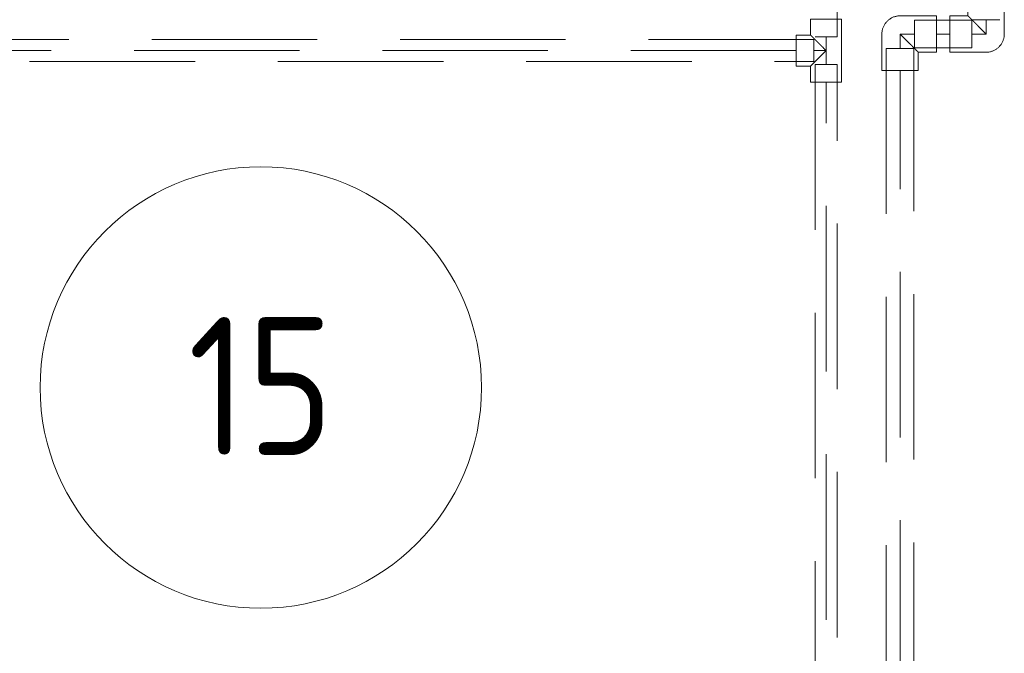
# Model space of a CAD drawing. Header units: millimetres. Extents: x -15837 to 20337, y 4737 to 43412.
# Tile 75 of 85: x 16301 to 17193, y 41367 to 41941. Entities that reach past the tile are written whole.
import ezdxf

# ---------------------------------------------------------------- set-up
doc = ezdxf.new("R2010")
doc.units = ezdxf.units.MM
doc.linetypes.add('ADSK_Скрыто', pattern=[300, 150, -150])
doc.linetypes.add('ADSK_Штриховая_ш3 п1_5', pattern=[225, 150, -75])
for name, color, linetype, lineweight in [('A-AREA-____-IDEN', 2, 'Continuous', 20), ('A-DETL-____-HDLN', 90, 'ADSK_Скрыто', 9), ('A-DETL-____-MBND', 5, 'ADSK_Штриховая_ш3 п1_5', 20)]:
    doc.layers.add(name, color=color, linetype=linetype, lineweight=lineweight)
doc.styles.add('GOST Common_1', font='GOST_Common.ttf', dxfattribs={"width": 0.9, "height": 125})

# ---------------------------------------------------------------- blocks, each defined once
blk = doc.blocks.new('ADSK_Полипропилен_Отвод - Универсальный-V35-В_Этаж 03_Водопровод')
at = {"layer": 'A-DETL-____-MBND', "color": 150}
for p, q in [((-16.5, 33), (-16.5, 16.5)), ((16.5, 33), (-16.5, 33)), ((16.5, 0), (16.5, 33)), ((-16.5, 16.5), (-33, 16.5)), ((-33, 16.5), (-33, -16.5)), ((-33, -16.5), (0, -16.5))]:
    blk.add_line(p, q, dxfattribs=at)
at = {"layer": 'A-DETL-____-MBND', "color": 150, "flags": 128}
blk.add_lwpolyline([(0, -16.5), (0.66, -16.49), (1.32, -16.45), (1.98, -16.38), (2.63, -16.29), (3.28, -16.17), (3.92, -16.03), (4.56, -15.86), (5.19, -15.66), (5.81, -15.44), (6.43, -15.2), (7.03, -14.93), (7.62, -14.64), (8.2, -14.32), (8.76, -13.98), (9.32, -13.62), (9.85, -13.23), (10.38, -12.83), (10.88, -12.4), (11.37, -11.96), (11.84, -11.5), (12.29, -11.01), (12.72, -10.51), (13.13, -10), (13.52, -9.46), (13.88, -8.91), (14.23, -8.35), (14.55, -7.78), (14.85, -7.19), (15.13, -6.59), (15.38, -5.98), (15.61, -5.36), (15.81, -4.73), (15.98, -4.09), (16.13, -3.45), (16.26, -2.8), (16.36, -2.15), (16.43, -1.5), (16.48, -0.84), (16.5, -0.18), (16.5, 0)], dxfattribs=at)
at = {"layer": 'A-DETL-____-MBND', "color": 150}
blk.add_open_spline([(0, 0), (-1.07, 1.05), (-3.17, 3.18), (-5.78, 5.78), (-7.54, 7.54), (-8.53, 8.52), (-9.25, 9.25), (-9.96, 9.96), (-10.65, 10.65), (-11.33, 11.32), (-11.98, 11.98), (-12.6, 12.6), (-13.2, 13.2), (-13.77, 13.76), (-14.29, 14.29), (-14.76, 14.77), (-15.21, 15.21), (-15.6, 15.59), (-15.91, 15.91), (-16.16, 16.17), (-16.4, 16.42), (-16.49, 16.5), (-16.5, 16.5)], degree=3, knots=[0, 0, 0, 0, 0.142857, 0.285714, 0.357143, 0.392857, 0.428571, 0.464286, 0.5, 0.535714, 0.571429, 0.607143, 0.642857, 0.678571, 0.714286, 0.75, 0.785714, 0.821429, 0.857143, 0.892857, 0.928571, 1, 1, 1, 1], dxfattribs=at)
blk = doc.blocks.new('ADSK_Полипропилен_Тройник - Универсальный-V80-В_Этаж 03_Водопровод')
at = {"layer": 'A-DETL-____-MBND', "color": 220}
for p, q in [((-12.5, 14), (-28.5, 14)), ((-28.5, 14), (-28.5, -14)), ((12.5, 14), (-12.5, 14)), ((28.5, 14), (12.5, 14)), ((28.5, -14), (28.5, 14)), ((-28.5, -14), (-14, -14)), ((-14, -14), (-14, -27)), ((14, -14), (28.5, -14)), ((14, -27), (14, -14)), ((-14, -27), (14, -27))]:
    blk.add_line(p, q, dxfattribs=at)
for points in [[(-11, -11), (-10.24, -10.27), (-9.03, -9.03), (-7.47, -7.47), (-6.55, -6.55), (-5.85, -5.85), (-5.14, -5.13), (-4.18, -4.18), (-2.47, -2.47), (-1, -0.98), (0, 0)], [(0, 0), (1, -0.98), (2.47, -2.47), (4.18, -4.18), (5.14, -5.13), (5.85, -5.85), (6.55, -6.55), (7.47, -7.47), (9.03, -9.03), (10.24, -10.27), (11, -11)]]:
    blk.add_open_spline(points, degree=3, knots=[0, 0, 0, 0, 0.25, 0.375, 0.4375, 0.5, 0.5625, 0.625, 0.75, 1, 1, 1, 1], dxfattribs=at)
for points in [[(-14, -14), (-14, -13.98), (-13.72, -13.72), (-12.97, -12.98), (-12.5, -12.5)], [(-12.5, -12.5), (-12.28, -12.28), (-11.81, -11.81), (-11.28, -11.28), (-11, -11)], [(11, -11), (11.28, -11.28), (11.81, -11.81), (12.28, -12.28), (12.5, -12.5)], [(12.5, -12.5), (12.97, -12.98), (13.72, -13.72), (14, -13.98), (14, -14)]]:
    blk.add_open_spline(points, degree=3, dxfattribs=at)
blk = doc.blocks.new('ADSK_M_Помещения - Номер Имя-152985-В_Этаж 03_Водопровод')
at = {"layer": 'A-AREA-____-IDEN'}
blk.add_circle((0, 0), 4, dxfattribs=at)

msp = doc.modelspace()

# ---------------------------------------------------------------- linework, layer by layer
at = {"layer": 'A-DETL-____-HDLN', "color": 140}
for p, q in [((17163.76, 41941.03), (17188.76, 41941.03)), ((17111.31, 41940.53), (17111.31, 41915.53)), ((17163.26, 41915.53), (17163.26, 41940.53)), ((17110.81, 41915.03), (17085.81, 41915.03))]:
    msp.add_line(p, q, dxfattribs=at)
at = {"layer": 'A-DETL-____-HDLN', "color": 210}
for p, q in [((17020.26, 41903.03), (17020.26, 41923.03)), ((17021.26, 41925.53), (17041.26, 41925.53)), ((17041.26, 41900.53), (17021.26, 41900.53))]:
    msp.add_line(p, q, dxfattribs=at)
at = {"layer": 'A-DETL-____-MBND', "color": 220}
for p, q in [((17021.26, 42323.56), (17021.26, 41925.53)), ((17041.26, 41925.53), (17041.26, 42323.56)), ((17020.26, 41923.03), (16063.96, 41923.03)), ((17031.26, 41925.53), (17031.26, 41900.53)), ((17004.26, 41913.03), (15200.63, 41913.03)), ((17020.26, 41913.03), (17031.26, 41913.03)), ((15184.63, 41903.03), (17020.26, 41903.03)), ((17021.26, 41900.53), (17021.26, 39581.37)), ((17041.26, 39581.37), (17041.26, 41900.53)), ((17031.26, 39597.37), (17031.26, 41884.53))]:
    msp.add_line(p, q, dxfattribs=at)
at = {"layer": 'A-DETL-____-MBND', "color": 150}
for p, q in [((17176.26, 41928.03), (17176.26, 41941.03)), ((17163.26, 41940.53), (17111.31, 41940.53)), ((17098.31, 41928.03), (17098.31, 41915.03)), ((17111.31, 41928.03), (17098.31, 41928.03)), ((17131.31, 41928.03), (17143.26, 41928.03)), ((17163.26, 41928.03), (17176.26, 41928.03)), ((17085.81, 41915.03), (17085.81, 39517.48)), ((17110.81, 39517.48), (17110.81, 41915.03)), ((17111.31, 41915.53), (17163.26, 41915.53)), ((17098.31, 39537.48), (17098.31, 41895.03))]:
    msp.add_line(p, q, dxfattribs=at)

# ---------------------------------------------------------------- block references
at = {"layer": 'A-AREA-____-IDEN', "xscale": 49.99999999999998, "yscale": 49.99999999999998, "zscale": 49.99999999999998}
msp.add_blockref('ADSK_M_Помещения - Номер Имя-152985-В_Этаж 03_Водопровод', (16519.08, 41607.75), dxfattribs=at)
at = {"layer": 'A-DETL-____-MBND', "color": 150}
msp.add_blockref('ADSK_Полипропилен_Отвод - Универсальный-V35-В_Этаж 03_Водопровод', (17176.26, 41928.03), dxfattribs=at)
at = {"layer": 'A-DETL-____-MBND', "color": 220, "rotation": 270}
msp.add_blockref('ADSK_Полипропилен_Тройник - Универсальный-V80-В_Этаж 03_Водопровод', (17031.26, 41913.03), dxfattribs=at)
at = {"layer": 'A-DETL-____-MBND', "color": 150, "rotation": 180}
msp.add_blockref('ADSK_Полипропилен_Отвод - Универсальный-V35-В_Этаж 03_Водопровод', (17098.31, 41928.03), dxfattribs=at)

# ---------------------------------------------------------------- texts
at = {"layer": 'A-AREA-____-IDEN', "lineweight": 9, "insert": (16453.15, 41671.61), "char_height": 125, "width": 165.9493, "attachment_point": 1, "style": 'GOST Common_1'}
msp.add_mtext('15', dxfattribs=at)

doc.saveas('drawing.dxf')
